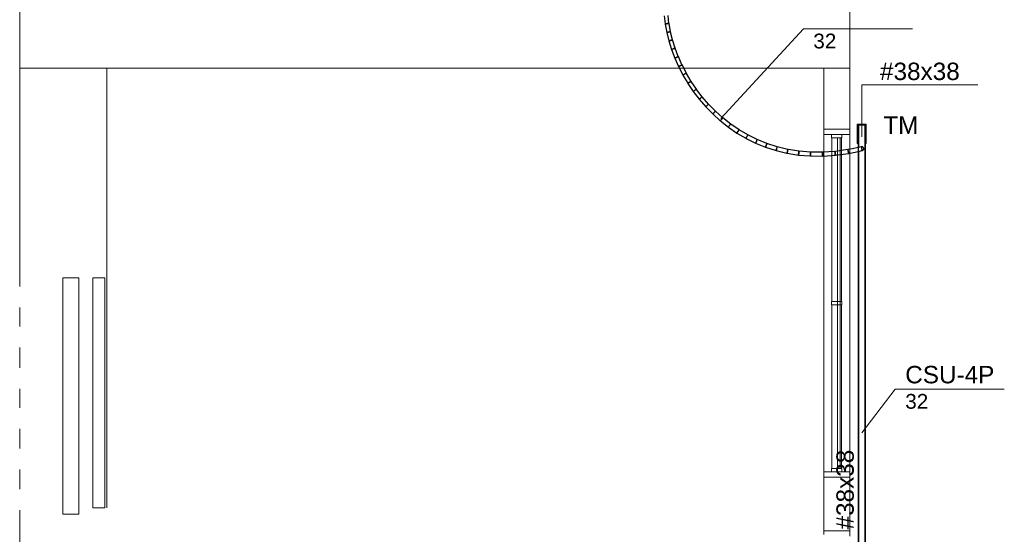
# Model space of a CAD drawing. Header units: millimetres. Extents: x 4476663 to 4477054, y -30323851 to -30323414.
# Tile 96 of 256: x 4476887 to 4476898, y -30323759 to -30323753. Entities that reach past the tile are written whole.
import ezdxf

# ---------------------------------------------------------------- set-up
doc = ezdxf.new("R2010")
doc.units = ezdxf.units.MM
doc.linetypes.add('NULL', pattern=[0])
for name, color, linetype, lineweight in [('CE-Condutos (Teto)', 1, 'Continuous', 25), ('CE-Conexões', 9, 'Continuous', 18), ('CE-Textos conduto', 7, 'Continuous', 9), ('CE-Textos fios', 7, 'Continuous', 9), ('IFC-Janela-Contorno', 142, 'Continuous', 5), ('IFC-Parede padrão-Contorno', 44, 'Continuous', 5), ('IFC-Parede-Contorno', 42, 'Continuous', 5), ('IFC-Porta-Contorno', 142, 'Continuous', 5), ('Nível 1', 2, 'Continuous', 60), ('Textos', 7, 'Continuous', 9)]:
    doc.layers.add(name, color=color, linetype=linetype, lineweight=lineweight)
doc.styles.add('ARIAL', font='arial.ttf')

msp = doc.modelspace()

# ---------------------------------------------------------------- hatches: boundary and pattern name
at = {"layer": 'CE-Conexões', "linetype": 'Continuous'}
for points in [[(4476896.305, -30323754.05), (4476896.305, -30323754.26), (4476896.315, -30323754.26), (4476896.315, -30323754.04), (4476896.213, -30323754.04)], [(4476896.302, -30323754.05), (4476896.213, -30323754.04), (4476896.213, -30323754.26), (4476896.223, -30323754.26), (4476896.223, -30323754.05)]]:
    msp.add_hatch(color=163, dxfattribs=at).paths.add_polyline_path(points)

# ---------------------------------------------------------------- linework, layer by layer
at = {"layer": 'CE-Condutos (Teto)'}
for p, q in [((4476893.992, -30323752.792), (4476894.003, -30323752.886)), ((4476894.047, -30323752.881), (4476894.037, -30323752.79)), ((4476894.003, -30323752.886), (4476894.006, -30323752.886)), ((4476894.003, -30323752.887), (4476894.021, -30323752.983)), ((4476894.005, -30323752.887), (4476894.003, -30323752.887)), ((4476894.011, -30323752.886), (4476894.005, -30323752.887)), ((4476894.006, -30323752.886), (4476894.012, -30323752.885)), ((4476894.019, -30323752.885), (4476894.011, -30323752.886)), ((4476894.012, -30323752.885), (4476894.02, -30323752.884)), ((4476894.025, -30323752.883), (4476894.019, -30323752.885)), ((4476894.02, -30323752.884), (4476894.025, -30323752.883)), ((4476894.028, -30323752.883), (4476894.025, -30323752.883)), ((4476894.037, -30323752.881), (4476894.028, -30323752.883)), ((4476894.03, -30323752.883), (4476894.038, -30323752.882)), ((4476894.043, -30323752.88), (4476894.037, -30323752.881)), ((4476894.038, -30323752.882), (4476894.044, -30323752.881)), ((4476894.047, -30323752.88), (4476894.043, -30323752.88)), ((4476894.044, -30323752.881), (4476894.047, -30323752.881)), ((4476894.047, -30323752.881), (4476894.047, -30323752.88)), ((4476894.048, -30323752.883), (4476894.047, -30323752.881)), ((4476894.047, -30323752.881), (4476894.047, -30323752.881)), ((4476894.064, -30323752.975), (4476894.048, -30323752.883)), ((4476894.021, -30323752.983), (4476894.023, -30323752.983)), ((4476894.021, -30323752.984), (4476894.045, -30323753.081)), ((4476894.022, -30323752.984), (4476894.021, -30323752.984)), ((4476894.028, -30323752.983), (4476894.022, -30323752.984)), ((4476894.023, -30323752.983), (4476894.028, -30323752.982)), ((4476894.028, -30323752.982), (4476894.036, -30323752.98)), ((4476894.035, -30323752.981), (4476894.028, -30323752.983)), ((4476894.042, -30323752.979), (4476894.035, -30323752.981)), ((4476894.036, -30323752.98), (4476894.042, -30323752.979)), ((4476894.044, -30323752.979), (4476894.042, -30323752.979)), ((4476894.053, -30323752.976), (4476894.044, -30323752.979)), ((4476894.046, -30323752.978), (4476894.054, -30323752.977)), ((4476894.06, -30323752.975), (4476894.053, -30323752.976)), ((4476894.054, -30323752.977), (4476894.061, -30323752.976)), ((4476894.064, -30323752.974), (4476894.06, -30323752.975)), ((4476894.061, -30323752.976), (4476894.064, -30323752.975)), ((4476894.064, -30323752.975), (4476894.064, -30323752.974)), ((4476894.065, -30323752.979), (4476894.064, -30323752.975)), ((4476894.064, -30323752.975), (4476894.064, -30323752.975)), ((4476894.087, -30323753.069), (4476894.065, -30323752.979)), ((4476894.045, -30323753.081), (4476894.046, -30323753.081)), ((4476894.045, -30323753.082), (4476894.076, -30323753.18)), ((4476894.046, -30323753.082), (4476894.045, -30323753.082)), ((4476894.046, -30323753.081), (4476894.051, -30323753.079)), ((4476894.051, -30323753.081), (4476894.046, -30323753.082)), ((4476894.051, -30323753.079), (4476894.059, -30323753.078)), ((4476894.058, -30323753.078), (4476894.051, -30323753.081)), ((4476894.067, -30323753.076), (4476894.058, -30323753.078)), ((4476894.059, -30323753.078), (4476894.067, -30323753.076)), ((4476894.075, -30323753.073), (4476894.067, -30323753.076)), ((4476894.068, -30323753.075), (4476894.077, -30323753.073)), ((4476894.083, -30323753.071), (4476894.075, -30323753.073)), ((4476894.077, -30323753.073), (4476894.084, -30323753.071)), ((4476894.087, -30323753.069), (4476894.083, -30323753.071)), ((4476894.084, -30323753.071), (4476894.088, -30323753.07)), ((4476894.088, -30323753.07), (4476894.087, -30323753.069)), ((4476894.088, -30323753.069), (4476894.087, -30323753.069)), ((4476894.118, -30323753.165), (4476894.088, -30323753.069)), ((4476894.089, -30323753.176), (4476894.097, -30323753.173)), ((4476894.097, -30323753.173), (4476894.096, -30323753.173)), ((4476894.105, -30323753.17), (4476894.097, -30323753.173)), ((4476894.097, -30323753.173), (4476894.106, -30323753.17)), ((4476894.112, -30323753.167), (4476894.105, -30323753.17)), ((4476894.106, -30323753.17), (4476894.113, -30323753.168)), ((4476894.117, -30323753.166), (4476894.112, -30323753.167)), ((4476894.113, -30323753.168), (4476894.117, -30323753.167)), ((4476894.118, -30323753.165), (4476894.117, -30323753.166)), ((4476894.117, -30323753.167), (4476894.118, -30323753.166)), ((4476894.154, -30323753.261), (4476894.118, -30323753.165)), ((4476894.118, -30323753.165), (4476894.118, -30323753.165)), ((4476894.076, -30323753.18), (4476894.077, -30323753.179)), ((4476894.076, -30323753.181), (4476894.113, -30323753.278)), ((4476894.077, -30323753.181), (4476894.076, -30323753.181)), ((4476894.077, -30323753.179), (4476894.081, -30323753.178)), ((4476894.081, -30323753.179), (4476894.077, -30323753.181)), ((4476894.081, -30323753.178), (4476894.089, -30323753.176)), ((4476894.088, -30323753.177), (4476894.081, -30323753.179)), ((4476894.096, -30323753.173), (4476894.088, -30323753.177)), ((4476894.113, -30323753.278), (4476894.114, -30323753.278)), ((4476894.114, -30323753.278), (4476894.118, -30323753.276)), ((4476894.117, -30323753.278), (4476894.114, -30323753.279)), ((4476894.114, -30323753.279), (4476894.157, -30323753.376)), ((4476894.124, -30323753.275), (4476894.117, -30323753.278)), ((4476894.118, -30323753.276), (4476894.124, -30323753.274)), ((4476894.132, -30323753.271), (4476894.124, -30323753.275)), ((4476894.124, -30323753.274), (4476894.133, -30323753.271)), ((4476894.134, -30323753.27), (4476894.132, -30323753.271)), ((4476894.133, -30323753.271), (4476894.134, -30323753.27)), ((4476894.134, -30323753.27), (4476894.141, -30323753.267)), ((4476894.14, -30323753.268), (4476894.134, -30323753.27)), ((4476894.134, -30323753.27), (4476894.134, -30323753.27)), ((4476894.148, -30323753.264), (4476894.14, -30323753.268)), ((4476894.141, -30323753.267), (4476894.149, -30323753.265)), ((4476894.153, -30323753.262), (4476894.148, -30323753.264)), ((4476894.149, -30323753.265), (4476894.153, -30323753.263)), ((4476894.154, -30323753.261), (4476894.153, -30323753.262)), ((4476894.153, -30323753.263), (4476894.155, -30323753.262)), ((4476894.154, -30323753.261), (4476894.154, -30323753.261)), ((4476894.155, -30323753.262), (4476894.154, -30323753.261)), ((4476894.197, -30323753.357), (4476894.155, -30323753.262)), ((4476894.157, -30323753.376), (4476894.161, -30323753.375)), ((4476894.16, -30323753.376), (4476894.158, -30323753.377)), ((4476894.158, -30323753.377), (4476894.207, -30323753.473)), ((4476894.166, -30323753.373), (4476894.16, -30323753.376)), ((4476894.161, -30323753.375), (4476894.167, -30323753.372)), ((4476894.174, -30323753.369), (4476894.166, -30323753.373)), ((4476894.167, -30323753.372), (4476894.175, -30323753.368)), ((4476894.177, -30323753.367), (4476894.174, -30323753.369)), ((4476894.175, -30323753.368), (4476894.177, -30323753.367)), ((4476894.182, -30323753.365), (4476894.177, -30323753.367)), ((4476894.19, -30323753.361), (4476894.182, -30323753.365)), ((4476894.183, -30323753.364), (4476894.191, -30323753.361)), ((4476894.195, -30323753.358), (4476894.19, -30323753.361)), ((4476894.191, -30323753.361), (4476894.196, -30323753.359)), ((4476894.197, -30323753.357), (4476894.195, -30323753.358)), ((4476894.196, -30323753.359), (4476894.198, -30323753.358)), ((4476894.198, -30323753.358), (4476894.197, -30323753.357)), ((4476894.198, -30323753.358), (4476894.197, -30323753.357)), ((4476894.198, -30323753.358), (4476894.198, -30323753.358)), ((4476894.247, -30323753.453), (4476894.198, -30323753.358)), ((4476894.207, -30323753.473), (4476894.21, -30323753.472)), ((4476894.21, -30323753.473), (4476894.208, -30323753.474)), ((4476894.208, -30323753.474), (4476894.263, -30323753.568)), ((4476894.21, -30323753.472), (4476894.216, -30323753.469)), ((4476894.215, -30323753.47), (4476894.21, -30323753.473)), ((4476894.223, -30323753.465), (4476894.215, -30323753.47)), ((4476894.216, -30323753.469), (4476894.224, -30323753.465)), ((4476894.227, -30323753.463), (4476894.223, -30323753.465)), ((4476894.224, -30323753.465), (4476894.227, -30323753.463)), ((4476894.231, -30323753.461), (4476894.227, -30323753.463)), ((4476894.227, -30323753.463), (4476894.227, -30323753.463)), ((4476894.238, -30323753.456), (4476894.231, -30323753.461)), ((4476894.232, -30323753.46), (4476894.239, -30323753.456)), ((4476894.243, -30323753.453), (4476894.238, -30323753.456)), ((4476894.239, -30323753.456), (4476894.244, -30323753.454)), ((4476894.246, -30323753.452), (4476894.243, -30323753.453)), ((4476894.244, -30323753.454), (4476894.247, -30323753.453)), ((4476894.247, -30323753.453), (4476894.246, -30323753.452)), ((4476894.247, -30323753.454), (4476894.247, -30323753.453)), ((4476894.247, -30323753.453), (4476894.247, -30323753.453)), ((4476894.302, -30323753.546), (4476894.247, -30323753.454)), ((4476894.263, -30323753.568), (4476894.266, -30323753.567)), ((4476894.266, -30323753.568), (4476894.264, -30323753.569)), ((4476894.264, -30323753.569), (4476894.326, -30323753.661)), ((4476894.266, -30323753.567), (4476894.271, -30323753.564)), ((4476894.271, -30323753.565), (4476894.266, -30323753.568)), ((4476894.271, -30323753.564), (4476894.278, -30323753.559)), ((4476894.277, -30323753.56), (4476894.271, -30323753.565)), ((4476894.283, -30323753.557), (4476894.277, -30323753.56)), ((4476894.278, -30323753.559), (4476894.283, -30323753.557)), ((4476894.285, -30323753.555), (4476894.283, -30323753.557)), ((4476894.292, -30323753.55), (4476894.285, -30323753.555)), ((4476894.286, -30323753.555), (4476894.294, -30323753.55)), ((4476894.298, -30323753.547), (4476894.292, -30323753.55)), ((4476894.294, -30323753.55), (4476894.299, -30323753.547)), ((4476894.301, -30323753.545), (4476894.298, -30323753.547)), ((4476894.299, -30323753.547), (4476894.302, -30323753.546)), ((4476894.302, -30323753.546), (4476894.301, -30323753.545)), ((4476894.303, -30323753.548), (4476894.302, -30323753.546)), ((4476894.302, -30323753.546), (4476894.302, -30323753.546)), ((4476894.363, -30323753.636), (4476894.303, -30323753.548)), ((4476894.326, -30323753.661), (4476894.328, -30323753.66)), ((4476894.328, -30323753.661), (4476894.327, -30323753.662)), ((4476894.327, -30323753.662), (4476894.395, -30323753.751)), ((4476894.328, -30323753.66), (4476894.333, -30323753.657)), ((4476894.332, -30323753.658), (4476894.328, -30323753.661)), ((4476894.339, -30323753.653), (4476894.332, -30323753.658)), ((4476894.333, -30323753.657), (4476894.339, -30323753.652)), ((4476894.339, -30323753.652), (4476894.344, -30323753.649)), ((4476894.344, -30323753.649), (4476894.339, -30323753.653)), ((4476894.346, -30323753.648), (4476894.344, -30323753.649)), ((4476894.344, -30323753.649), (4476894.344, -30323753.649)), ((4476894.353, -30323753.642), (4476894.346, -30323753.648)), ((4476894.347, -30323753.647), (4476894.354, -30323753.642)), ((4476894.359, -30323753.638), (4476894.353, -30323753.642)), ((4476894.354, -30323753.642), (4476894.36, -30323753.638)), ((4476894.362, -30323753.636), (4476894.359, -30323753.638)), ((4476894.36, -30323753.638), (4476894.363, -30323753.637)), ((4476894.365, -30323753.64), (4476894.362, -30323753.636)), ((4476894.363, -30323753.637), (4476894.363, -30323753.636)), ((4476894.429, -30323753.724), (4476894.365, -30323753.64)), ((4476894.413, -30323753.737), (4476894.406, -30323753.743)), ((4476894.407, -30323753.742), (4476894.413, -30323753.738)), ((4476894.42, -30323753.732), (4476894.413, -30323753.737)), ((4476894.413, -30323753.738), (4476894.414, -30323753.737)), ((4476894.414, -30323753.737), (4476894.421, -30323753.731)), ((4476894.425, -30323753.727), (4476894.42, -30323753.732)), ((4476894.421, -30323753.731), (4476894.427, -30323753.727)), ((4476894.429, -30323753.724), (4476894.425, -30323753.727)), ((4476894.427, -30323753.727), (4476894.43, -30323753.725)), ((4476894.502, -30323753.808), (4476894.429, -30323753.723)), ((4476894.429, -30323753.723), (4476894.429, -30323753.724)), ((4476894.43, -30323753.725), (4476894.429, -30323753.724)), ((4476894.395, -30323753.751), (4476894.396, -30323753.75)), ((4476894.396, -30323753.75), (4476894.4, -30323753.747)), ((4476894.4, -30323753.748), (4476894.396, -30323753.752)), ((4476894.396, -30323753.752), (4476894.47, -30323753.838)), ((4476894.396, -30323753.752), (4476894.396, -30323753.752)), ((4476894.4, -30323753.747), (4476894.407, -30323753.742)), ((4476894.406, -30323753.743), (4476894.4, -30323753.748)), ((4476894.47, -30323753.837), (4476894.474, -30323753.834)), ((4476894.47, -30323753.838), (4476894.47, -30323753.837)), ((4476894.474, -30323753.836), (4476894.471, -30323753.839)), ((4476894.471, -30323753.839), (4476894.551, -30323753.921)), ((4476894.471, -30323753.839), (4476894.471, -30323753.839)), ((4476894.474, -30323753.834), (4476894.48, -30323753.829)), ((4476894.479, -30323753.83), (4476894.474, -30323753.836)), ((4476894.486, -30323753.824), (4476894.479, -30323753.83)), ((4476894.48, -30323753.829), (4476894.487, -30323753.823)), ((4476894.492, -30323753.818), (4476894.486, -30323753.824)), ((4476894.486, -30323753.824), (4476894.486, -30323753.824)), ((4476894.487, -30323753.823), (4476894.494, -30323753.817)), ((4476894.498, -30323753.812), (4476894.492, -30323753.818)), ((4476894.494, -30323753.817), (4476894.499, -30323753.812)), ((4476894.501, -30323753.809), (4476894.498, -30323753.812)), ((4476894.499, -30323753.812), (4476894.503, -30323753.809)), ((4476894.502, -30323753.808), (4476894.501, -30323753.809)), ((4476894.581, -30323753.889), (4476894.502, -30323753.808)), ((4476894.503, -30323753.809), (4476894.502, -30323753.808)), ((4476894.502, -30323753.808), (4476894.502, -30323753.808)), ((4476894.503, -30323753.809), (4476894.503, -30323753.809)), ((4476894.551, -30323753.92), (4476894.554, -30323753.917)), ((4476894.551, -30323753.921), (4476894.551, -30323753.92)), ((4476894.554, -30323753.919), (4476894.552, -30323753.921)), ((4476894.552, -30323753.921), (4476894.637, -30323753.999)), ((4476894.554, -30323753.917), (4476894.559, -30323753.912)), ((4476894.559, -30323753.914), (4476894.554, -30323753.919)), ((4476894.559, -30323753.912), (4476894.566, -30323753.906)), ((4476894.565, -30323753.907), (4476894.559, -30323753.914)), ((4476894.566, -30323753.905), (4476894.565, -30323753.907)), ((4476894.571, -30323753.9), (4476894.566, -30323753.905)), ((4476894.566, -30323753.905), (4476894.566, -30323753.905)), ((4476894.566, -30323753.906), (4476894.566, -30323753.905)), ((4476894.576, -30323753.894), (4476894.571, -30323753.9)), ((4476894.572, -30323753.899), (4476894.578, -30323753.894)), ((4476894.58, -30323753.89), (4476894.576, -30323753.894)), ((4476894.578, -30323753.894), (4476894.581, -30323753.891)), ((4476894.581, -30323753.889), (4476894.58, -30323753.89)), ((4476894.666, -30323753.965), (4476894.581, -30323753.889)), ((4476894.581, -30323753.891), (4476894.582, -30323753.89)), ((4476894.666, -30323753.965), (4476894.664, -30323753.967)), ((4476894.667, -30323753.966), (4476894.666, -30323753.965)), ((4476894.637, -30323753.999), (4476894.64, -30323753.996)), ((4476894.64, -30323753.997), (4476894.638, -30323754)), ((4476894.638, -30323754), (4476894.73, -30323754.072)), ((4476894.64, -30323753.996), (4476894.645, -30323753.991)), ((4476894.644, -30323753.992), (4476894.64, -30323753.997)), ((4476894.65, -30323753.985), (4476894.644, -30323753.992)), ((4476894.645, -30323753.991), (4476894.651, -30323753.984)), ((4476894.652, -30323753.982), (4476894.65, -30323753.985)), ((4476894.651, -30323753.984), (4476894.652, -30323753.982)), ((4476894.656, -30323753.978), (4476894.652, -30323753.982)), ((4476894.661, -30323753.972), (4476894.656, -30323753.978)), ((4476894.657, -30323753.977), (4476894.662, -30323753.971)), ((4476894.664, -30323753.967), (4476894.661, -30323753.972)), ((4476894.662, -30323753.971), (4476894.666, -30323753.967)), ((4476894.666, -30323753.967), (4476894.667, -30323753.966)), ((4476894.757, -30323754.037), (4476894.667, -30323753.966)), ((4476894.73, -30323754.072), (4476894.732, -30323754.07)), ((4476894.732, -30323754.071), (4476894.731, -30323754.073)), ((4476894.731, -30323754.073), (4476894.828, -30323754.14)), ((4476894.732, -30323754.07), (4476894.736, -30323754.064)), ((4476894.736, -30323754.066), (4476894.732, -30323754.071)), ((4476894.736, -30323754.064), (4476894.741, -30323754.058)), ((4476894.741, -30323754.059), (4476894.736, -30323754.066)), ((4476894.741, -30323754.058), (4476894.744, -30323754.055)), ((4476894.744, -30323754.055), (4476894.741, -30323754.059)), ((4476894.746, -30323754.051), (4476894.744, -30323754.055)), ((4476894.744, -30323754.055), (4476894.744, -30323754.055)), ((4476894.751, -30323754.044), (4476894.746, -30323754.051)), ((4476894.747, -30323754.05), (4476894.752, -30323754.044)), ((4476894.754, -30323754.039), (4476894.751, -30323754.044)), ((4476894.752, -30323754.044), (4476894.756, -30323754.039)), ((4476894.756, -30323754.036), (4476894.754, -30323754.039)), ((4476894.757, -30323754.037), (4476894.756, -30323754.036)), ((4476894.756, -30323754.039), (4476894.757, -30323754.037)), ((4476894.759, -30323754.038), (4476894.757, -30323754.037)), ((4476894.757, -30323754.037), (4476894.757, -30323754.037)), ((4476894.853, -30323754.103), (4476894.759, -30323754.038)), ((4476896.223, -30323754.05), (4476896.223, -30323754.126)), ((4476896.226, -30323754.05), (4476896.223, -30323754.05)), ((4476896.226, -30323754.14), (4476896.226, -30323754.05)), ((4476896.302, -30323754.05), (4476896.226, -30323754.05)), ((4476896.226, -30323754.05), (4476896.226, -30323754.14)), ((4476896.302, -30323754.05), (4476896.302, -30323754.32)), ((4476896.305, -30323754.05), (4476896.302, -30323754.05)), ((4476896.302, -30323754.32), (4476896.302, -30323754.05)), ((4476896.305, -30323754.26), (4476896.305, -30323754.05)), ((4476894.828, -30323754.14), (4476894.83, -30323754.137)), ((4476894.83, -30323754.139), (4476894.829, -30323754.141)), ((4476894.829, -30323754.141), (4476894.932, -30323754.201)), ((4476894.83, -30323754.137), (4476894.833, -30323754.132)), ((4476894.833, -30323754.134), (4476894.83, -30323754.139)), ((4476894.833, -30323754.132), (4476894.838, -30323754.126)), ((4476894.837, -30323754.127), (4476894.833, -30323754.134)), ((4476894.841, -30323754.121), (4476894.837, -30323754.127)), ((4476894.838, -30323754.126), (4476894.841, -30323754.121)), ((4476894.842, -30323754.119), (4476894.841, -30323754.121)), ((4476894.847, -30323754.111), (4476894.842, -30323754.119)), ((4476894.843, -30323754.118), (4476894.848, -30323754.111)), ((4476894.85, -30323754.105), (4476894.847, -30323754.111)), ((4476894.848, -30323754.111), (4476894.852, -30323754.105)), ((4476894.852, -30323754.102), (4476894.85, -30323754.105)), ((4476894.853, -30323754.103), (4476894.852, -30323754.102)), ((4476894.852, -30323754.105), (4476894.853, -30323754.103)), ((4476894.856, -30323754.105), (4476894.853, -30323754.103)), ((4476894.853, -30323754.103), (4476894.853, -30323754.103)), ((4476894.953, -30323754.162), (4476894.856, -30323754.105)), ((4476894.936, -30323754.194), (4476894.94, -30323754.187)), ((4476894.94, -30323754.189), (4476894.936, -30323754.196)), ((4476894.944, -30323754.181), (4476894.94, -30323754.189)), ((4476894.94, -30323754.187), (4476894.944, -30323754.182)), ((4476894.948, -30323754.173), (4476894.944, -30323754.181)), ((4476894.945, -30323754.179), (4476894.949, -30323754.172)), ((4476894.951, -30323754.166), (4476894.948, -30323754.173)), ((4476894.949, -30323754.172), (4476894.953, -30323754.166)), ((4476894.953, -30323754.162), (4476894.951, -30323754.166)), ((4476894.955, -30323754.163), (4476894.953, -30323754.162)), ((4476895.06, -30323754.215), (4476894.953, -30323754.162)), ((4476894.953, -30323754.162), (4476894.953, -30323754.162)), ((4476894.953, -30323754.166), (4476894.955, -30323754.163)), ((4476896.223, -30323754.126), (4476896.223, -30323754.26)), ((4476896.226, -30323754.14), (4476896.226, -30323754.14)), ((4476896.226, -30323754.26), (4476896.226, -30323754.14)), ((4476896.226, -30323754.14), (4476896.226, -30323754.181)), ((4476896.226, -30323754.181), (4476896.226, -30323754.223)), ((4476894.932, -30323754.201), (4476894.933, -30323754.199)), ((4476894.933, -30323754.199), (4476894.936, -30323754.194)), ((4476894.936, -30323754.196), (4476894.934, -30323754.2)), ((4476894.934, -30323754.2), (4476894.934, -30323754.202)), ((4476894.934, -30323754.202), (4476895.042, -30323754.255)), ((4476895.042, -30323754.255), (4476895.043, -30323754.254)), ((4476895.043, -30323754.254), (4476895.045, -30323754.25)), ((4476895.046, -30323754.251), (4476895.044, -30323754.255)), ((4476895.044, -30323754.255), (4476895.044, -30323754.256)), ((4476895.044, -30323754.256), (4476895.157, -30323754.302)), ((4476895.045, -30323754.25), (4476895.048, -30323754.243)), ((4476895.048, -30323754.244), (4476895.046, -30323754.251)), ((4476895.048, -30323754.243), (4476895.052, -30323754.234)), ((4476895.052, -30323754.236), (4476895.048, -30323754.244)), ((4476895.052, -30323754.234), (4476895.056, -30323754.226)), ((4476895.055, -30323754.227), (4476895.052, -30323754.235)), ((4476895.052, -30323754.235), (4476895.052, -30323754.236)), ((4476895.058, -30323754.22), (4476895.055, -30323754.227)), ((4476895.056, -30323754.226), (4476895.06, -30323754.22)), ((4476895.06, -30323754.216), (4476895.058, -30323754.22)), ((4476895.173, -30323754.26), (4476895.06, -30323754.214)), ((4476895.06, -30323754.214), (4476895.06, -30323754.215)), ((4476895.06, -30323754.215), (4476895.06, -30323754.216)), ((4476895.06, -30323754.22), (4476895.062, -30323754.216)), ((4476895.062, -30323754.216), (4476895.062, -30323754.215)), ((4476895.157, -30323754.302), (4476895.158, -30323754.301)), ((4476895.158, -30323754.301), (4476895.159, -30323754.297)), ((4476895.159, -30323754.297), (4476895.162, -30323754.29)), ((4476895.16, -30323754.299), (4476895.159, -30323754.302)), ((4476895.159, -30323754.302), (4476895.278, -30323754.341)), ((4476895.162, -30323754.292), (4476895.16, -30323754.299)), ((4476895.162, -30323754.29), (4476895.165, -30323754.282)), ((4476895.165, -30323754.284), (4476895.162, -30323754.292)), ((4476895.165, -30323754.282), (4476895.166, -30323754.281)), ((4476895.166, -30323754.281), (4476895.165, -30323754.284)), ((4476895.166, -30323754.281), (4476895.169, -30323754.274)), ((4476895.168, -30323754.275), (4476895.166, -30323754.281)), ((4476895.166, -30323754.281), (4476895.166, -30323754.281)), ((4476895.17, -30323754.267), (4476895.168, -30323754.275)), ((4476895.169, -30323754.274), (4476895.172, -30323754.266)), ((4476895.172, -30323754.262), (4476895.17, -30323754.267)), ((4476895.173, -30323754.26), (4476895.172, -30323754.262)), ((4476895.172, -30323754.266), (4476895.174, -30323754.262)), ((4476895.174, -30323754.261), (4476895.173, -30323754.26)), ((4476895.174, -30323754.262), (4476895.174, -30323754.261)), ((4476895.29, -30323754.298), (4476895.174, -30323754.261)), ((4476895.29, -30323754.301), (4476895.288, -30323754.307)), ((4476895.29, -30323754.298), (4476895.29, -30323754.301)), ((4476895.292, -30323754.298), (4476895.29, -30323754.298)), ((4476895.292, -30323754.298), (4476895.29, -30323754.298)), ((4476895.29, -30323754.306), (4476895.291, -30323754.3)), ((4476895.291, -30323754.3), (4476895.292, -30323754.298)), ((4476895.292, -30323754.299), (4476895.292, -30323754.298)), ((4476895.415, -30323754.328), (4476895.292, -30323754.299)), ((4476896.223, -30323754.26), (4476896.223, -30323754.306)), ((4476896.226, -30323754.223), (4476896.226, -30323754.256)), ((4476896.226, -30323754.256), (4476896.226, -30323754.268)), ((4476896.226, -30323754.305), (4476896.226, -30323754.26)), ((4476896.226, -30323754.268), (4476896.226, -30323754.284)), ((4476896.226, -30323754.284), (4476896.226, -30323754.289)), ((4476896.226, -30323754.289), (4476896.226, -30323754.299)), ((4476896.257, -30323754.298), (4476896.226, -30323754.305)), ((4476896.226, -30323754.299), (4476896.226, -30323754.305)), ((4476896.226, -30323754.32), (4476896.226, -30323754.305)), ((4476896.256, -30323754.299), (4476896.249, -30323754.303)), ((4476896.257, -30323754.298), (4476896.256, -30323754.299)), ((4476896.259, -30323754.298), (4476896.257, -30323754.298)), ((4476896.259, -30323754.298), (4476896.257, -30323754.298)), ((4476896.257, -30323754.298), (4476896.257, -30323754.298)), ((4476896.26, -30323754.298), (4476896.259, -30323754.298)), ((4476896.259, -30323754.298), (4476896.259, -30323754.298)), ((4476896.259, -30323754.298), (4476896.259, -30323754.298)), ((4476896.26, -30323754.301), (4476896.259, -30323754.298)), ((4476896.264, -30323754.297), (4476896.26, -30323754.298)), ((4476896.265, -30323754.298), (4476896.26, -30323754.298)), ((4476896.261, -30323754.307), (4476896.26, -30323754.301)), ((4476896.265, -30323754.298), (4476896.264, -30323754.297)), ((4476896.266, -30323754.297), (4476896.265, -30323754.298)), ((4476896.27, -30323754.299), (4476896.266, -30323754.297)), ((4476896.271, -30323754.299), (4476896.27, -30323754.299)), ((4476896.272, -30323754.299), (4476896.27, -30323754.299)), ((4476896.274, -30323754.3), (4476896.271, -30323754.299)), ((4476896.272, -30323754.299), (4476896.272, -30323754.299)), ((4476896.274, -30323754.3), (4476896.272, -30323754.299)), ((4476896.275, -30323754.3), (4476896.274, -30323754.3)), ((4476896.277, -30323754.302), (4476896.275, -30323754.3)), ((4476896.281, -30323754.305), (4476896.277, -30323754.302)), ((4476896.28, -30323754.304), (4476896.277, -30323754.302)), ((4476896.281, -30323754.305), (4476896.28, -30323754.304)), ((4476896.305, -30323754.32), (4476896.305, -30323754.26)), ((4476895.278, -30323754.341), (4476895.279, -30323754.337)), ((4476895.279, -30323754.337), (4476895.282, -30323754.331)), ((4476895.281, -30323754.338), (4476895.28, -30323754.341)), ((4476895.28, -30323754.341), (4476895.404, -30323754.371)), ((4476895.282, -30323754.332), (4476895.281, -30323754.338)), ((4476895.282, -30323754.331), (4476895.284, -30323754.322)), ((4476895.284, -30323754.324), (4476895.282, -30323754.332)), ((4476895.284, -30323754.322), (4476895.285, -30323754.32)), ((4476895.285, -30323754.32), (4476895.284, -30323754.324)), ((4476895.285, -30323754.32), (4476895.287, -30323754.313)), ((4476895.286, -30323754.315), (4476895.285, -30323754.32)), ((4476895.288, -30323754.307), (4476895.286, -30323754.315)), ((4476895.287, -30323754.313), (4476895.29, -30323754.306)), ((4476895.404, -30323754.371), (4476895.405, -30323754.368)), ((4476895.405, -30323754.368), (4476895.407, -30323754.362)), ((4476895.407, -30323754.364), (4476895.406, -30323754.369)), ((4476895.406, -30323754.369), (4476895.406, -30323754.372)), ((4476895.406, -30323754.372), (4476895.536, -30323754.393)), ((4476895.407, -30323754.362), (4476895.409, -30323754.354)), ((4476895.409, -30323754.355), (4476895.407, -30323754.364)), ((4476895.41, -30323754.346), (4476895.409, -30323754.35)), ((4476895.409, -30323754.354), (4476895.409, -30323754.35)), ((4476895.409, -30323754.35), (4476895.409, -30323754.355)), ((4476895.411, -30323754.338), (4476895.41, -30323754.346)), ((4476895.412, -30323754.331), (4476895.411, -30323754.338)), ((4476895.411, -30323754.345), (4476895.413, -30323754.336)), ((4476895.413, -30323754.328), (4476895.412, -30323754.331)), ((4476895.415, -30323754.328), (4476895.413, -30323754.328)), ((4476895.413, -30323754.336), (4476895.414, -30323754.331)), ((4476895.414, -30323754.331), (4476895.415, -30323754.328)), ((4476895.416, -30323754.328), (4476895.415, -30323754.328)), ((4476895.415, -30323754.328), (4476895.415, -30323754.328)), ((4476895.543, -30323754.349), (4476895.416, -30323754.328)), ((4476895.536, -30323754.39), (4476895.537, -30323754.384)), ((4476895.536, -30323754.393), (4476895.536, -30323754.39)), ((4476895.537, -30323754.384), (4476895.538, -30323754.376)), ((4476895.538, -30323754.391), (4476895.537, -30323754.393)), ((4476895.537, -30323754.393), (4476895.672, -30323754.404)), ((4476895.538, -30323754.376), (4476895.539, -30323754.371)), ((4476895.539, -30323754.378), (4476895.538, -30323754.386)), ((4476895.538, -30323754.386), (4476895.538, -30323754.391)), ((4476895.54, -30323754.36), (4476895.539, -30323754.369)), ((4476895.539, -30323754.369), (4476895.539, -30323754.371)), ((4476895.539, -30323754.371), (4476895.539, -30323754.378)), ((4476895.541, -30323754.353), (4476895.54, -30323754.36)), ((4476895.54, -30323754.367), (4476895.541, -30323754.358)), ((4476895.541, -30323754.349), (4476895.541, -30323754.353)), ((4476895.543, -30323754.349), (4476895.541, -30323754.349)), ((4476895.541, -30323754.358), (4476895.542, -30323754.352)), ((4476895.542, -30323754.352), (4476895.543, -30323754.349)), ((4476895.546, -30323754.349), (4476895.543, -30323754.349)), ((4476895.543, -30323754.349), (4476895.543, -30323754.349)), ((4476895.674, -30323754.36), (4476895.546, -30323754.349)), ((4476895.672, -30323754.402), (4476895.673, -30323754.397)), ((4476895.672, -30323754.404), (4476895.672, -30323754.402)), ((4476895.673, -30323754.397), (4476895.674, -30323754.389)), ((4476895.676, -30323754.36), (4476895.674, -30323754.36)), ((4476895.813, -30323754.361), (4476895.674, -30323754.36)), ((4476895.674, -30323754.36), (4476895.674, -30323754.36)), ((4476895.674, -30323754.361), (4476895.674, -30323754.365)), ((4476895.674, -30323754.365), (4476895.674, -30323754.373)), ((4476895.674, -30323754.38), (4476895.675, -30323754.371)), ((4476895.674, -30323754.373), (4476895.674, -30323754.382)), ((4476895.674, -30323754.382), (4476895.674, -30323754.38)), ((4476895.674, -30323754.389), (4476895.674, -30323754.382)), ((4476895.674, -30323754.382), (4476895.674, -30323754.391)), ((4476895.674, -30323754.391), (4476895.674, -30323754.398)), ((4476895.674, -30323754.398), (4476895.674, -30323754.403)), ((4476895.674, -30323754.403), (4476895.674, -30323754.404)), ((4476895.674, -30323754.404), (4476895.814, -30323754.405)), ((4476895.675, -30323754.371), (4476895.676, -30323754.364)), ((4476895.676, -30323754.364), (4476895.676, -30323754.36)), ((4476895.957, -30323754.351), (4476895.813, -30323754.361)), ((4476895.813, -30323754.361), (4476895.813, -30323754.362)), ((4476895.813, -30323754.361), (4476895.813, -30323754.361)), ((4476895.813, -30323754.362), (4476895.813, -30323754.367)), ((4476895.813, -30323754.367), (4476895.814, -30323754.375)), ((4476895.814, -30323754.362), (4476895.814, -30323754.361)), ((4476895.814, -30323754.366), (4476895.814, -30323754.362)), ((4476895.814, -30323754.374), (4476895.814, -30323754.366)), ((4476895.814, -30323754.383), (4476895.814, -30323754.374)), ((4476895.814, -30323754.375), (4476895.814, -30323754.383)), ((4476895.814, -30323754.383), (4476895.814, -30323754.384)), ((4476895.814, -30323754.392), (4476895.814, -30323754.383)), ((4476895.814, -30323754.384), (4476895.815, -30323754.393)), ((4476895.814, -30323754.4), (4476895.814, -30323754.392)), ((4476895.814, -30323754.404), (4476895.814, -30323754.4)), ((4476895.814, -30323754.405), (4476895.814, -30323754.404)), ((4476895.815, -30323754.393), (4476895.815, -30323754.401)), ((4476895.815, -30323754.401), (4476895.816, -30323754.405)), ((4476895.816, -30323754.405), (4476895.961, -30323754.395)), ((4476895.956, -30323754.351), (4476895.956, -30323754.353)), ((4476895.957, -30323754.351), (4476895.956, -30323754.351)), ((4476895.956, -30323754.353), (4476895.957, -30323754.359)), ((4476895.958, -30323754.351), (4476895.957, -30323754.351)), ((4476895.957, -30323754.359), (4476895.958, -30323754.367)), ((4476896.104, -30323754.331), (4476895.958, -30323754.351)), ((4476895.958, -30323754.353), (4476895.958, -30323754.351)), ((4476895.958, -30323754.358), (4476895.958, -30323754.353)), ((4476895.959, -30323754.366), (4476895.958, -30323754.358)), ((4476895.958, -30323754.367), (4476895.959, -30323754.373)), ((4476895.959, -30323754.375), (4476895.959, -30323754.373)), ((4476895.959, -30323754.373), (4476895.96, -30323754.376)), ((4476895.96, -30323754.384), (4476895.959, -30323754.375)), ((4476895.96, -30323754.376), (4476895.961, -30323754.385)), ((4476895.96, -30323754.391), (4476895.96, -30323754.384)), ((4476895.961, -30323754.395), (4476895.96, -30323754.391)), ((4476895.961, -30323754.385), (4476895.962, -30323754.392)), ((4476895.962, -30323754.395), (4476896.112, -30323754.374)), ((4476895.962, -30323754.392), (4476895.962, -30323754.395)), ((4476896.106, -30323754.33), (4476896.104, -30323754.331)), ((4476896.106, -30323754.33), (4476896.104, -30323754.331)), ((4476896.104, -30323754.331), (4476896.105, -30323754.333)), ((4476896.105, -30323754.333), (4476896.106, -30323754.34)), ((4476896.106, -30323754.333), (4476896.106, -30323754.33)), ((4476896.107, -30323754.33), (4476896.106, -30323754.33)), ((4476896.106, -30323754.33), (4476896.106, -30323754.33)), ((4476896.107, -30323754.338), (4476896.106, -30323754.333)), ((4476896.106, -30323754.34), (4476896.108, -30323754.348)), ((4476896.156, -30323754.32), (4476896.107, -30323754.33)), ((4476896.108, -30323754.346), (4476896.107, -30323754.338)), ((4476896.108, -30323754.348), (4476896.109, -30323754.352)), ((4476896.109, -30323754.356), (4476896.109, -30323754.352)), ((4476896.109, -30323754.352), (4476896.11, -30323754.357)), ((4476896.111, -30323754.364), (4476896.109, -30323754.356)), ((4476896.11, -30323754.357), (4476896.112, -30323754.365)), ((4476896.112, -30323754.371), (4476896.111, -30323754.364)), ((4476896.112, -30323754.365), (4476896.113, -30323754.371)), ((4476896.112, -30323754.374), (4476896.112, -30323754.371)), ((4476896.113, -30323754.371), (4476896.114, -30323754.374)), ((4476896.114, -30323754.374), (4476896.223, -30323754.351)), ((4476896.222, -30323754.306), (4476896.156, -30323754.32)), ((4476896.223, -30323754.306), (4476896.223, -30323754.32)), ((4476896.223, -30323754.32), (4476896.226, -30323754.32)), ((4476896.223, -30323754.32), (4476896.223, -30323754.351)), ((4476896.226, -30323754.32), (4476896.223, -30323754.32)), ((4476896.223, -30323754.351), (4476896.223, -30323754.889)), ((4476896.226, -30323754.351), (4476896.226, -30323754.32)), ((4476896.226, -30323754.351), (4476896.266, -30323754.342)), ((4476896.226, -30323754.904), (4476896.226, -30323754.351)), ((4476896.226, -30323754.351), (4476896.226, -30323754.904)), ((4476896.257, -30323754.341), (4476896.266, -30323754.342)), ((4476896.263, -30323754.315), (4476896.261, -30323754.307)), ((4476896.264, -30323754.32), (4476896.263, -30323754.315)), ((4476896.265, -30323754.324), (4476896.264, -30323754.32)), ((4476896.267, -30323754.333), (4476896.265, -30323754.324)), ((4476896.266, -30323754.342), (4476896.268, -30323754.341)), ((4476896.266, -30323754.342), (4476896.268, -30323754.341)), ((4476896.266, -30323754.342), (4476896.266, -30323754.342)), ((4476896.268, -30323754.339), (4476896.267, -30323754.333)), ((4476896.268, -30323754.341), (4476896.271, -30323754.34)), ((4476896.268, -30323754.341), (4476896.268, -30323754.341)), ((4476896.271, -30323754.34), (4476896.274, -30323754.34)), ((4476896.272, -30323754.34), (4476896.272, -30323754.34)), ((4476896.272, -30323754.34), (4476896.274, -30323754.34)), ((4476896.274, -30323754.34), (4476896.275, -30323754.339)), ((4476896.275, -30323754.339), (4476896.277, -30323754.337)), ((4476896.277, -30323754.337), (4476896.281, -30323754.334)), ((4476896.277, -30323754.337), (4476896.28, -30323754.336)), ((4476896.28, -30323754.336), (4476896.281, -30323754.334)), ((4476896.282, -30323754.307), (4476896.281, -30323754.305)), ((4476896.281, -30323754.334), (4476896.282, -30323754.333)), ((4476896.283, -30323754.309), (4476896.282, -30323754.307)), ((4476896.282, -30323754.333), (4476896.283, -30323754.331)), ((4476896.285, -30323754.313), (4476896.283, -30323754.309)), ((4476896.285, -30323754.311), (4476896.283, -30323754.309)), ((4476896.283, -30323754.331), (4476896.285, -30323754.326)), ((4476896.283, -30323754.331), (4476896.285, -30323754.328)), ((4476896.285, -30323754.313), (4476896.285, -30323754.311)), ((4476896.286, -30323754.315), (4476896.285, -30323754.313)), ((4476896.285, -30323754.326), (4476896.286, -30323754.324)), ((4476896.285, -30323754.328), (4476896.285, -30323754.326)), ((4476896.286, -30323754.317), (4476896.286, -30323754.315)), ((4476896.286, -30323754.322), (4476896.286, -30323754.317)), ((4476896.286, -30323754.32), (4476896.286, -30323754.317)), ((4476896.286, -30323754.32), (4476896.288, -30323754.32)), ((4476896.286, -30323754.322), (4476896.286, -30323754.32)), ((4476896.288, -30323754.32), (4476896.286, -30323754.32)), ((4476896.286, -30323754.324), (4476896.286, -30323754.322)), ((4476896.288, -30323754.32), (4476896.29, -30323754.32)), ((4476896.29, -30323754.32), (4476896.288, -30323754.32)), ((4476896.29, -30323754.32), (4476896.297, -30323754.32)), ((4476896.297, -30323754.32), (4476896.29, -30323754.32)), ((4476896.297, -30323754.32), (4476896.302, -30323754.32)), ((4476896.302, -30323754.32), (4476896.297, -30323754.32)), ((4476896.302, -30323754.32), (4476896.305, -30323754.32)), ((4476896.305, -30323754.32), (4476896.302, -30323754.32)), ((4476896.302, -30323754.32), (4476896.302, -30323760.853)), ((4476896.302, -30323754.321), (4476896.302, -30323754.32)), ((4476896.302, -30323754.324), (4476896.302, -30323754.321)), ((4476896.302, -30323754.33), (4476896.302, -30323754.324)), ((4476896.302, -30323754.334), (4476896.302, -30323754.33)), ((4476896.302, -30323754.34), (4476896.302, -30323754.334)), ((4476896.302, -30323754.346), (4476896.302, -30323754.34)), ((4476896.302, -30323754.351), (4476896.302, -30323754.346)), ((4476896.302, -30323754.398), (4476896.302, -30323754.351)), ((4476896.302, -30323754.499), (4476896.302, -30323754.398)), ((4476896.305, -30323760.853), (4476896.305, -30323754.32)), ((4476896.302, -30323755.262), (4476896.302, -30323754.499)), ((4476896.223, -30323754.889), (4476896.223, -30323760.729)), ((4476896.223, -30323754.889), (4476896.223, -30323754.889)), ((4476896.226, -30323760.725), (4476896.226, -30323754.904)), ((4476896.226, -30323754.904), (4476896.226, -30323754.904)), ((4476896.226, -30323754.904), (4476896.226, -30323760.549)), ((4476896.302, -30323755.264), (4476896.302, -30323755.262)), ((4476896.302, -30323760.853), (4476896.302, -30323755.264))]:
    msp.add_line(p, q, dxfattribs=at)
at = {"layer": 'CE-Conexões'}
for p, q in [((4476896.315, -30323754.04), (4476896.213, -30323754.04)), ((4476896.213, -30323754.04), (4476896.213, -30323754.26)), ((4476896.223, -30323754.26), (4476896.223, -30323754.05)), ((4476896.223, -30323754.05), (4476896.226, -30323754.05)), ((4476896.226, -30323754.05), (4476896.302, -30323754.05)), ((4476896.302, -30323754.05), (4476896.305, -30323754.05)), ((4476896.305, -30323754.05), (4476896.305, -30323754.26)), ((4476896.315, -30323754.26), (4476896.315, -30323754.04)), ((4476896.213, -30323754.26), (4476896.223, -30323754.26)), ((4476896.305, -30323754.26), (4476896.315, -30323754.26))]:
    msp.add_line(p, q, dxfattribs=at)
at = {"layer": 'CE-Textos conduto'}
msp.add_lwpolyline([(4476896.264, -30323754.185), (4476896.264, -30323753.585), (4476897.6, -30323753.585)], dxfattribs=at)
at = {"layer": 'CE-Textos fios'}
for p, q in [((4476894.644, -30323753.975), (4476895.593, -30323752.944)), ((4476895.593, -30323752.944), (4476896.846, -30323752.944)), ((4476896.264, -30323757.586), (4476896.65, -30323757.086)), ((4476896.65, -30323757.086), (4476897.903, -30323757.086))]:
    msp.add_line(p, q, dxfattribs=at)
at = {"layer": 'IFC-Janela-Contorno', "color": 8, "lineweight": 5}
for p, q in [((4476895.826, -30323754.103), (4476895.826, -30323754.096)), ((4476895.826, -30323754.096), (4476896.093, -30323754.096)), ((4476895.826, -30323754.156), (4476895.826, -30323754.103)), ((4476895.826, -30323754.156), (4476895.852, -30323754.156)), ((4476895.826, -30323758.036), (4476895.826, -30323754.156)), ((4476895.852, -30323754.156), (4476896.126, -30323754.156)), ((4476895.916, -30323754.193), (4476895.916, -30323754.156)), ((4476896.036, -30323754.159), (4476896.036, -30323754.156)), ((4476896.036, -30323754.196), (4476896.036, -30323754.159)), ((4476896.126, -30323754.151), (4476896.126, -30323754.096)), ((4476896.126, -30323754.156), (4476896.126, -30323754.151)), ((4476896.126, -30323754.217), (4476896.126, -30323754.156)), ((4476895.916, -30323754.196), (4476895.916, -30323754.193)), ((4476895.916, -30323754.196), (4476896.027, -30323754.196)), ((4476895.921, -30323756.076), (4476895.921, -30323754.196)), ((4476895.986, -30323757.73), (4476895.986, -30323754.196)), ((4476896.016, -30323754.462), (4476896.016, -30323754.196)), ((4476896.027, -30323754.196), (4476896.036, -30323754.196)), ((4476896.031, -30323756.076), (4476896.031, -30323754.196)), ((4476896.126, -30323758.036), (4476896.126, -30323754.217)), ((4476896.016, -30323757.996), (4476896.016, -30323754.462)), ((4476887.078, -30323755.804), (4476887.262, -30323755.804)), ((4476887.078, -30323758.521), (4476887.078, -30323755.804)), ((4476887.262, -30323758.521), (4476887.262, -30323755.804)), ((4476895.916, -30323756.076), (4476895.924, -30323756.076)), ((4476895.916, -30323756.113), (4476895.916, -30323756.076)), ((4476895.916, -30323756.116), (4476895.916, -30323756.113)), ((4476895.916, -30323756.116), (4476896.027, -30323756.116)), ((4476895.921, -30323757.996), (4476895.921, -30323756.116)), ((4476895.924, -30323756.076), (4476896.036, -30323756.076)), ((4476896.027, -30323756.116), (4476896.036, -30323756.116)), ((4476896.031, -30323757.996), (4476896.031, -30323756.116)), ((4476896.036, -30323756.079), (4476896.036, -30323756.076)), ((4476896.036, -30323756.116), (4476896.036, -30323756.079)), ((4476895.986, -30323757.996), (4476895.986, -30323757.73)), ((4476895.826, -30323758.036), (4476895.916, -30323758.036)), ((4476895.826, -30323758.041), (4476895.826, -30323758.036)), ((4476895.826, -30323758.036), (4476896.1, -30323758.036)), ((4476895.826, -30323758.096), (4476895.826, -30323758.041)), ((4476895.916, -30323757.996), (4476895.924, -30323757.996)), ((4476895.916, -30323758.033), (4476895.916, -30323757.996)), ((4476895.916, -30323758.036), (4476895.916, -30323758.033)), ((4476895.924, -30323757.996), (4476896.036, -30323757.996)), ((4476896.036, -30323757.999), (4476896.036, -30323757.996)), ((4476896.036, -30323758.036), (4476896.036, -30323757.999)), ((4476896.036, -30323758.036), (4476896.126, -30323758.036)), ((4476896.1, -30323758.036), (4476896.126, -30323758.036)), ((4476896.126, -30323758.089), (4476896.126, -30323758.036)), ((4476895.858, -30323758.096), (4476896.126, -30323758.096)), ((4476896.126, -30323758.096), (4476896.126, -30323758.089)), ((4476887.078, -30323758.521), (4476887.262, -30323758.521))]:
    msp.add_line(p, q, dxfattribs=at)
at = {"layer": 'IFC-Parede padrão-Contorno', "color": 8, "lineweight": 5}
for p, q in [((4476895.826, -30323753.396), (4476895.904, -30323753.396)), ((4476895.826, -30323753.686), (4476895.826, -30323753.396)), ((4476895.904, -30323753.396), (4476896.126, -30323753.396)), ((4476896.126, -30323753.686), (4476896.126, -30323753.396)), ((4476895.826, -30323754.096), (4476895.826, -30323753.686)), ((4476896.126, -30323754.096), (4476896.126, -30323753.686)), ((4476895.858, -30323754.096), (4476896.126, -30323754.096)), ((4476896.126, -30323754.217), (4476896.126, -30323754.096)), ((4476887.422, -30323758.45), (4476887.422, -30323755.804)), ((4476887.422, -30323755.804), (4476887.562, -30323755.804)), ((4476887.562, -30323758.45), (4476887.562, -30323755.804)), ((4476896.126, -30323758.096), (4476896.126, -30323757.252)), ((4476895.826, -30323758.096), (4476896.093, -30323758.096)), ((4476895.826, -30323758.646), (4476895.826, -30323758.096)), ((4476896.126, -30323758.646), (4476896.126, -30323758.096)), ((4476887.422, -30323758.45), (4476887.562, -30323758.45)), ((4476895.826, -30323758.714), (4476895.826, -30323758.646)), ((4476895.826, -30323758.714), (4476895.843, -30323758.714)), ((4476895.843, -30323758.714), (4476896.126, -30323758.714)), ((4476896.126, -30323758.714), (4476896.126, -30323758.646))]:
    msp.add_line(p, q, dxfattribs=at)
at = {"layer": 'IFC-Parede-Contorno', "color": 8, "lineweight": 5}
for p, q in [((4476886.582, -30323753.396), (4476887.582, -30323753.396)), ((4476886.582, -30323755.904), (4476886.582, -30323753.396)), ((4476887.582, -30323758.45), (4476887.582, -30323753.396)), ((4476886.582, -30323756.363), (4476886.582, -30323756.147)), ((4476886.582, -30323756.839), (4476886.582, -30323756.606)), ((4476886.582, -30323757.298), (4476886.582, -30323757.082)), ((4476886.582, -30323757.766), (4476886.582, -30323757.541)), ((4476886.582, -30323758.233), (4476886.582, -30323758.009)), ((4476886.582, -30323760.856), (4476886.582, -30323758.476))]:
    msp.add_line(p, q, dxfattribs=at)
at = {"layer": 'IFC-Porta-Contorno', "color": 8, "lineweight": 5}
for p, q in [((4476895.826, -30323758.752), (4476895.826, -30323758.714)), ((4476896.126, -30323758.717), (4476896.126, -30323758.714)), ((4476896.126, -30323758.774), (4476896.126, -30323758.717)), ((4476895.826, -30323758.754), (4476895.826, -30323758.752))]:
    msp.add_line(p, q, dxfattribs=at)
at = {"layer": 'Nível 1', "color": 8, "lineweight": 5}
for p, q in [((4476886.582, -30323752.396), (4476886.582, -30323753.396)), ((4476896.126, -30323753.396), (4476896.126, -30323752.396)), ((4476886.582, -30323753.396), (4476896.126, -30323753.396))]:
    msp.add_line(p, q, dxfattribs=at)

# ---------------------------------------------------------------- texts
at = {"layer": 'CE-Textos conduto', "linetype": 'NULL', "insert": (4476896.474, -30323753.534), "char_height": 0.2, "width": 1.83293, "attachment_point": 7, "line_spacing_factor": 0.6, "style": 'ARIAL'}
msp.add_mtext('#38x38', dxfattribs=at)
at = {"layer": 'CE-Textos conduto', "linetype": 'NULL', "insert": (4476896.175, -30323758.239), "char_height": 0.2, "width": 1.83293, "attachment_point": 8, "rotation": 90.0002, "line_spacing_factor": 0.6, "style": 'ARIAL'}
msp.add_mtext('#38x38', dxfattribs=at)
at = {"layer": 'CE-Textos fios', "linetype": 'NULL', "attachment_point": 7, "line_spacing_factor": 0.6, "style": 'ARIAL'}
for s, insert, char_height, width in [('32', (4476895.707, -30323753.17), 0.17, 0.52814), ('CSU-4P', (4476896.764, -30323757.02), 0.2, 2.0497), ('32', (4476896.764, -30323757.312), 0.17, 0.52814)]:
    msp.add_mtext(s, dxfattribs=dict(at, insert=insert, char_height=char_height, width=width))
at = {"layer": 'Textos', "linetype": 'NULL', "insert": (4476896.512, -30323754.15), "char_height": 0.2, "width": 0.80701, "attachment_point": 7, "line_spacing_factor": 0.6, "style": 'ARIAL'}
msp.add_mtext('TM', dxfattribs=at)

doc.saveas('drawing.dxf')
